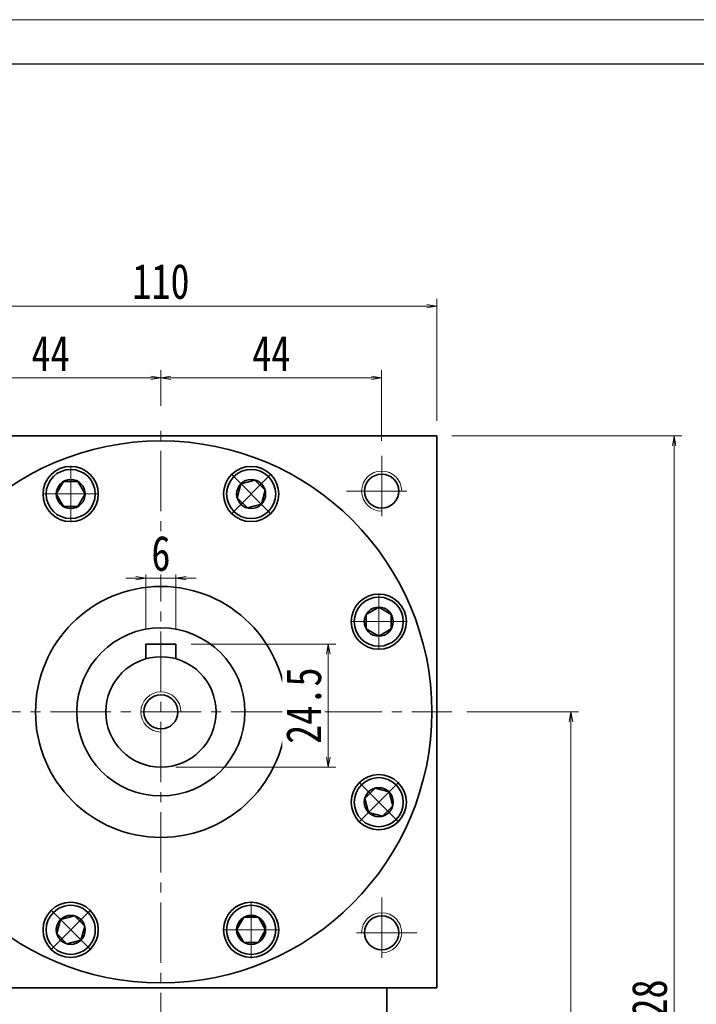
# Model space of a CAD drawing. Header units: millimetres. Extents: x 7 to 755, y 37 to 563.
# Tile 7 of 8: x 474 to 609, y 367 to 563. Entities that reach past the tile are written whole.
import ezdxf

# ---------------------------------------------------------------- set-up
doc = ezdxf.new("R2010")
doc.units = ezdxf.units.MM
doc.set_wipeout_variables(frame=1)
doc.linetypes.add('点画线', pattern=[18, 12, -2, 2, -2])
for name, color, linetype, lineweight in [('中心线层', 1, '点画线', 18), ('图框_外框线', 7, 'Continuous', 18), ('尺寸线层', 3, 'Continuous', 18), ('粗实线层', 7, 'Continuous', 35)]:
    doc.layers.add(name, color=color, linetype=linetype, lineweight=lineweight)
doc.styles.add('宋体', font='SimSun.ttf', dxfattribs={"width": 0.8})
doc.dimstyles.new('A水平标注$0', dxfattribs={"dimtxt": 3.5, "dimasz": 2, "dimexe": 1.5, "dimexo": 3, "dimgap": 1.1, "dimtad": 1, "dimtoh": 1, "dimdec": 4, "dimdsep": 46, "dimtxsty": '宋体', "dimblk": 'OPEN', "dimcen": 3, "dimclrd": 3, "dimclre": 3, "dimclrt": 6, "dimadec": 0, "dimazin": 0, "dimtm": 1e-09, "dimtfac": 1, "dimtdec": 4, "dimtix": 1, "dimtmove": 0, "dimatfit": 3, "dimldrblk": 'OPEN', "dimfxl": 0, "dimlwd": 13, "dimlwe": 13, "dimarcsym": 0})

# ---------------------------------------------------------------- blocks, each defined once
blk = doc.blocks.new('_Open')
at = {"color": 0, "linetype": 'ByBlock', "lineweight": -2}
for p, q in [((-1, 0.167), (0, 0)), ((-1, -0.167), (0, 0)), ((0, 0), (-1, 0))]:
    blk.add_line(p, q, dxfattribs=at)
blk = doc.blocks.new('*D24')
at = {"layer": 'Defpoints', "color": 0, "transparency": 16777216}
for p in [(557.55, 506.19), (447.55, 480.36), (557.55, 480.36)]:
    blk.add_point(p, dxfattribs=at)
at = {"layer": '尺寸线层', "color": 3, "lineweight": 13, "transparency": 16777216}
for p, q in [((447.55, 483.36), (447.55, 507.69)), ((449.55, 506.19), (555.55, 506.19)), ((557.55, 483.36), (557.55, 507.69))]:
    blk.add_line(p, q, dxfattribs=at)
at = {"layer": '尺寸线层', "color": 3, "lineweight": 13, "transparency": 16777216, "xscale": 2, "yscale": 2, "zscale": 2}
for p, rotation in [((447.55, 506.19), 179.999999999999), ((557.55, 506.19), 359.999999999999)]:
    blk.add_blockref('_Open', p, dxfattribs=dict(at, rotation=rotation))
at = {"layer": '尺寸线层', "color": 6, "transparency": 16777216, "insert": (502.55, 511.11), "char_height": 7, "attachment_point": 5, "style": '宋体', "bg_fill": 3, "box_fill_scale": 1.1, "bg_fill_color": 257, "bg_fill_transparency": 0}
blk.add_mtext('110', dxfattribs=at)
blk = doc.blocks.new('*D28')
at = {"layer": 'Defpoints', "color": 0, "transparency": 16777216}
for p in [(502.55, 491.94), (502.55, 483.36), (458.55, 476.36)]:
    blk.add_point(p, dxfattribs=at)
at = {"layer": '尺寸线层', "color": 3, "lineweight": 13, "transparency": 16777216}
for p, q in [((458.55, 479.36), (458.55, 493.44)), ((502.55, 486.36), (502.55, 493.44)), ((460.55, 491.94), (500.55, 491.94))]:
    blk.add_line(p, q, dxfattribs=at)
at = {"layer": '尺寸线层', "color": 3, "lineweight": 13, "transparency": 16777216, "xscale": 2, "yscale": 2, "zscale": 2}
for p, rotation in [((458.55, 491.94), 179.9999999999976), ((502.55, 491.94), 359.9999999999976)]:
    blk.add_blockref('_Open', p, dxfattribs=dict(at, rotation=rotation))
at = {"layer": '尺寸线层', "color": 6, "transparency": 16777216, "insert": (480.55, 496.82), "char_height": 7, "attachment_point": 5, "style": '宋体', "bg_fill": 3, "box_fill_scale": 1.1, "bg_fill_color": 257, "bg_fill_transparency": 0}
blk.add_mtext('44', dxfattribs=at)
blk = doc.blocks.new('*D29')
at = {"layer": 'Defpoints', "color": 0, "transparency": 16777216}
for p in [(546.55, 491.94), (502.55, 483.36), (546.55, 476.36)]:
    blk.add_point(p, dxfattribs=at)
at = {"layer": '尺寸线层', "color": 3, "lineweight": 13, "transparency": 16777216}
for p, q in [((502.55, 486.36), (502.55, 493.44)), ((546.55, 479.36), (546.55, 493.44)), ((504.55, 491.94), (544.55, 491.94))]:
    blk.add_line(p, q, dxfattribs=at)
at = {"layer": '尺寸线层', "color": 3, "lineweight": 13, "transparency": 16777216, "xscale": 2, "yscale": 2, "zscale": 2, "rotation": 180}
blk.add_blockref('_Open', (502.55, 491.94), dxfattribs=at)
at = {"layer": '尺寸线层', "color": 3, "lineweight": 13, "transparency": 16777216, "xscale": 2, "yscale": 2, "zscale": 2}
blk.add_blockref('_Open', (546.55, 491.94), dxfattribs=at)
at = {"layer": '尺寸线层', "color": 6, "transparency": 16777216, "insert": (524.55, 496.82), "char_height": 7, "attachment_point": 5, "style": '宋体', "bg_fill": 3, "box_fill_scale": 1.1, "bg_fill_color": 257, "bg_fill_transparency": 0}
blk.add_mtext('44', dxfattribs=at)
blk = doc.blocks.new('*D30')
at = {"layer": 'Defpoints', "color": 0, "transparency": 16777216}
for p in [(560.55, 425.36), (547.15, 252.36), (584.29, 252.36)]:
    blk.add_point(p, dxfattribs=at)
at = {"layer": '尺寸线层', "color": 3, "lineweight": 13, "transparency": 16777216}
for p, q in [((563.55, 425.36), (585.79, 425.36)), ((584.29, 423.36), (584.29, 254.36)), ((550.15, 252.36), (585.79, 252.36))]:
    blk.add_line(p, q, dxfattribs=at)
at = {"layer": '尺寸线层', "color": 3, "lineweight": 13, "transparency": 16777216, "xscale": 2, "yscale": 2, "zscale": 2}
for p, rotation in [((584.29, 425.36), 90), ((584.29, 252.36), 270)]:
    blk.add_blockref('_Open', p, dxfattribs=dict(at, rotation=rotation))
at = {"layer": '尺寸线层', "color": 6, "transparency": 16777216, "insert": (579.36, 338.86), "char_height": 7, "attachment_point": 5, "rotation": 90, "style": '宋体', "bg_fill": 3, "box_fill_scale": 1.1, "bg_fill_color": 257, "bg_fill_transparency": 0}
blk.add_mtext('173', dxfattribs=at)
blk = doc.blocks.new('*D31')
at = {"layer": 'Defpoints', "color": 0, "transparency": 16777216}
for p in [(557.55, 480.36), (547.15, 252.36), (604.88, 252.36)]:
    blk.add_point(p, dxfattribs=at)
at = {"layer": '尺寸线层', "color": 3, "lineweight": 13, "transparency": 16777216}
for p, q in [((560.55, 480.36), (606.38, 480.36)), ((604.88, 478.36), (604.88, 254.36)), ((550.15, 252.36), (606.38, 252.36))]:
    blk.add_line(p, q, dxfattribs=at)
at = {"layer": '尺寸线层', "color": 3, "lineweight": 13, "transparency": 16777216, "xscale": 2, "yscale": 2, "zscale": 2}
for p, rotation in [((604.88, 480.36), 90), ((604.88, 252.36), 270)]:
    blk.add_blockref('_Open', p, dxfattribs=dict(at, rotation=rotation))
at = {"layer": '尺寸线层', "color": 6, "transparency": 16777216, "insert": (599.96, 366.36), "char_height": 7, "attachment_point": 5, "rotation": 90, "style": '宋体', "bg_fill": 3, "box_fill_scale": 1.1, "bg_fill_color": 257, "bg_fill_transparency": 0}
blk.add_mtext('228', dxfattribs=at)
blk = doc.blocks.new('*X6')
at = {"layer": '中心线层', "linetype": '点画线', "lineweight": 18}
for p, q in [((0, -5.64), (0, 5.64)), ((-5.64, 0), (5.64, 0))]:
    blk.add_line(p, q, dxfattribs=at)
at = {"layer": '粗实线层'}
for p, q in [((-2.89, 0), (-1.44, 2.5)), ((-1.44, 2.5), (1.44, 2.5)), ((2.89, 0), (1.44, 2.5)), ((2.89, 0), (1.44, 2.5)), ((-2.89, 0), (-1.44, -2.5)), ((2.89, 0), (1.44, -2.5)), ((-1.44, -2.5), (1.44, -2.5))]:
    blk.add_line(p, q, dxfattribs=at)
blk.add_circle((0, 0), 2.89, dxfattribs=at)
for start, end in [(0, 180), (180, 360)]:
    blk.add_arc((0, 0), 4.89, start, end, dxfattribs=at)
blk = doc.blocks.new('*D32')
at = {"layer": 'Defpoints', "color": 0, "transparency": 16777216}
for p in [(505.55, 438.86), (502.55, 414.36), (535.92, 414.36)]:
    blk.add_point(p, dxfattribs=at)
at = {"layer": '尺寸线层', "color": 3, "lineweight": 13, "transparency": 16777216}
for p, q in [((508.55, 438.86), (537.42, 438.86)), ((535.92, 436.86), (535.92, 416.36)), ((505.55, 414.36), (537.42, 414.36))]:
    blk.add_line(p, q, dxfattribs=at)
at = {"layer": '尺寸线层', "color": 3, "lineweight": 13, "transparency": 16777216, "xscale": 2, "yscale": 2, "zscale": 2}
for p, rotation in [((535.92, 438.86), 90), ((535.92, 414.36), 270)]:
    blk.add_blockref('_Open', p, dxfattribs=dict(at, rotation=rotation))
at = {"layer": '尺寸线层', "color": 6, "transparency": 16777216, "insert": (531.04, 426.61), "char_height": 7, "attachment_point": 5, "rotation": 90, "style": '宋体', "bg_fill": 3, "box_fill_scale": 1.1, "bg_fill_color": 257, "bg_fill_transparency": 0}
blk.add_mtext('24.5', dxfattribs=at)
blk = doc.blocks.new('*D33')
at = {"layer": 'Defpoints', "color": 0, "transparency": 16777216}
for p in [(499.55, 451.99), (499.55, 438.86), (505.55, 438.86)]:
    blk.add_point(p, dxfattribs=at)
at = {"layer": '尺寸线层', "color": 3, "lineweight": 13, "transparency": 16777216}
for p, q in [((499.55, 441.86), (499.55, 453.49)), ((505.55, 441.86), (505.55, 453.49)), ((497.55, 451.99), (495.55, 451.99)), ((505.55, 451.99), (499.55, 451.99)), ((507.55, 451.99), (509.55, 451.99))]:
    blk.add_line(p, q, dxfattribs=at)
at = {"layer": '尺寸线层', "color": 3, "lineweight": 13, "transparency": 16777216, "xscale": 2, "yscale": 2, "zscale": 2}
blk.add_blockref('_Open', (499.55, 451.99), dxfattribs=at)
at = {"layer": '尺寸线层', "color": 3, "lineweight": 13, "transparency": 16777216, "xscale": 2, "yscale": 2, "zscale": 2, "rotation": 180}
blk.add_blockref('_Open', (505.55, 451.99), dxfattribs=at)
at = {"layer": '尺寸线层', "color": 6, "transparency": 16777216, "insert": (502.55, 456.92), "char_height": 7, "attachment_point": 5, "style": '宋体', "bg_fill": 3, "box_fill_scale": 1.1, "bg_fill_color": 257, "bg_fill_transparency": 0}
blk.add_mtext('6', dxfattribs=at)

msp = doc.modelspace()

# ---------------------------------------------------------------- linework, layer by layer
at = {"layer": '中心线层'}
for p, q in [((502.5523, 357.3614), (502.5523, 483.3566)), ((546.5523, 476.3614), (546.5523, 462.3614)), ((539.5523, 469.3614), (553.5523, 469.3614)), ((444.5523, 425.3614), (560.5523, 425.3614)), ((546.5523, 388.3614), (546.5523, 374.3614)), ((553.5523, 381.3614), (539.5523, 381.3614))]:
    msp.add_line(p, q, dxfattribs=at)
at = {"layer": '图框_外框线', "color": 3}
msp.add_lwpolyline([(10.6417, 37.1882), (754.6232, 37.1882), (754.6232, 563.2895), (10.6417, 563.2895)], close=True, dxfattribs=at)
at = {"layer": '图框_外框线', "color": 3, "lineweight": 25}
msp.add_lwpolyline([(54.9263, 46.0452), (745.7663, 46.0452), (745.7663, 554.4326), (54.9263, 554.4326)], close=True, dxfattribs=at)
at = {"layer": '粗实线层'}
for p, q in [((505.5523, 438.8614), (499.5523, 438.8614)), ((499.5523, 438.8614), (499.5523, 435.9444)), ((505.5523, 438.8614), (505.5523, 435.9444))]:
    msp.add_line(p, q, dxfattribs=at)
for points in [[(447.5523, 479.7614), (447.5523, 480.3614), (557.5523, 480.3614), (557.5523, 479.7614)], [(557.5523, 370.3614), (557.5523, 480.3614)], [(557.5523, 370.3614), (447.5523, 370.3614)]]:
    msp.add_lwpolyline(points, dxfattribs=at)
for centre, radius in [((484.5662, 468.7838), 5.5), ((520.5384, 468.7838), 5.5), ((546.5523, 469.3614), 3.4), ((502.5523, 425.3614), 25), ((502.5523, 425.3614), 16.75), ((502.5523, 425.3614), 11), ((502.5523, 425.3614), 3.4), ((484.5662, 381.9391), 5.5), ((520.5384, 381.9391), 5.5), ((546.5523, 381.3614), 3.4)]:
    msp.add_circle(centre, radius, dxfattribs=at)
at = {"layer": '粗实线层', "lineweight": 18}
for centre, start, end in [((546.5523, 469.3614), 360, 270), ((502.5523, 425.3614), 0, 270), ((546.5523, 381.3614), 270, 180)]:
    msp.add_arc(centre, 4, start, end, dxfattribs=at)

# ---------------------------------------------------------------- next in the draw order: dimensions: what is measured, and where the dimension line sits
at = {"layer": '尺寸线层'}
dim = msp.add_linear_dim(base=(557.5523, 506.1915), p1=(447.5523, 480.3614), p2=(557.5523, 480.3614), dimstyle='A水平标注$0', override={"dimtxt": 7, "dimgap": 1.5, "dimdec": 1, "dimpost": '<>', "dimblk": 'Open', "dimtvp": 0.1, "dimtfill": 1, "dimtfillclr": 256}, dxfattribs=at)
dim.commit()
dim.dimension.update_dxf_attribs({"geometry": '*D24', "text_midpoint": (502.5523, 511.1132)})
dim = msp.add_linear_dim(base=(584.2861, 252.3614), p1=(560.5523, 425.3614), p2=(547.1508, 252.3614), angle=270, dimstyle='A水平标注$0', override={"dimtxt": 7, "dimgap": 1.5, "dimtad": 1, "dimjust": 0, "dimdec": 1, "dimlfac": 1, "dimpost": '<>', "dimse1": 0, "dimse2": 0, "dimsd1": 0, "dimsd2": 0, "dimtofl": 1, "dimtvp": 0.1}, dxfattribs=at)
dim.commit()
dim.dimension.update_dxf_attribs({"geometry": '*D30', "text_midpoint": (579.3643, 338.8614)})

# ---------------------------------------------------------------- next in the draw order: dimensions: what is measured, and where the dimension line sits
dim = msp.add_linear_dim(base=(502.5523, 491.9355), p1=(458.5523, 476.3614), p2=(502.5523, 483.3566), dimstyle='A水平标注$0', override={"dimtxt": 7, "dimgap": 1.5, "dimdec": 1, "dimpost": '<>', "dimblk": 'Open', "dimtvp": 0.1, "dimtfill": 1, "dimtfillclr": 256}, dxfattribs=at)
dim.commit()
dim.dimension.update_dxf_attribs({"geometry": '*D28', "text_midpoint": (480.5523, 496.8181)})

# ---------------------------------------------------------------- next in the draw order: dimensions: what is measured, and where the dimension line sits
dim = msp.add_linear_dim(base=(546.5523, 491.9355), p1=(502.5523, 483.3566), p2=(546.5523, 476.3614), angle=0, dimstyle='A水平标注$0', override={"dimtxt": 7, "dimgap": 1.5, "dimdec": 1, "dimpost": '<>', "dimblk": 'Open', "dimtvp": 0.1, "dimtfill": 1, "dimtfillclr": 256}, dxfattribs=at)
dim.commit()
dim.dimension.update_dxf_attribs({"geometry": '*D29', "text_midpoint": (524.5523, 496.8181)})

# ---------------------------------------------------------------- next in the draw order: dimensions: what is measured, and where the dimension line sits
dim = msp.add_linear_dim(base=(604.8769, 252.3614), p1=(557.5523, 480.3614), p2=(547.1508, 252.3614), angle=270, dimstyle='A水平标注$0', override={"dimtxt": 7, "dimgap": 1.5, "dimdec": 1, "dimpost": '<>', "dimblk": 'Open', "dimtvp": 0.1, "dimtfill": 1, "dimtfillclr": 256}, dxfattribs=at)
dim.commit()
dim.dimension.update_dxf_attribs({"geometry": '*D31', "text_midpoint": (599.9551, 366.3614)})

# ---------------------------------------------------------------- next in the draw order: linework, layer by layer
at = {"layer": '粗实线层'}
msp.add_line((547.5523, 357.3614), (547.5523, 370.3614), dxfattribs=at)
for centre, radius in [((502.5523, 425.3614), 54), ((545.9746, 443.3475), 5.5), ((545.9746, 407.3753), 5.5)]:
    msp.add_circle(centre, radius, dxfattribs=at)

# ---------------------------------------------------------------- next in the draw order: wipeouts: each hides what was drawn before it
for points in [[(489.4562, 468.7838), (489.4561, 468.8112), (489.4559, 468.8387), (489.4555, 468.8662), (489.4549, 468.8936), (489.4542, 468.9211), (489.4534, 468.9486), (489.4524, 468.976), (489.4512, 469.0035), (489.4499, 469.0309), (489.4485, 469.0584), (489.4468, 469.0858), (489.4451, 469.1132), (489.4431, 469.1406), (489.441, 469.168), (489.4388, 469.1954), (489.4364, 469.2228), (489.4339, 469.2501), (489.4312, 469.2775), (489.4283, 469.3048), (489.4253, 469.3321), (489.4222, 469.3594), (489.4189, 469.3867), (489.4154, 469.414), (489.4118, 469.4412), (489.408, 469.4684), (489.4041, 469.4956), (489.4, 469.5228), (489.3958, 469.5499), (489.3914, 469.5771), (489.3869, 469.6042), (489.3869, 469.6042), (489.3433, 469.8285), (489.2892, 470.0506), (489.2249, 470.2699), (489.1504, 470.4859), (489.0658, 470.6982), (488.9715, 470.9064), (488.8675, 471.1099), (488.7541, 471.3083), (488.6315, 471.5013), (488.5001, 471.6882), (488.3601, 471.8689), (488.2118, 472.0428), (488.0556, 472.2096), (487.8917, 472.3689), (487.7206, 472.5203), (487.5425, 472.6636), (487.358, 472.7985), (487.1674, 472.9245), (486.971, 473.0415), (486.7695, 473.1492), (486.5631, 473.2474), (486.3524, 473.3359), (486.1377, 473.4143), (485.9196, 473.4827), (485.6986, 473.5408), (485.4751, 473.5885), (485.2496, 473.6258), (485.0226, 473.6524), (484.7947, 473.6684), (484.5662, 473.6738), (484.5662, 473.6738), (484.3377, 473.6684), (484.1097, 473.6524), (483.8827, 473.6258), (483.6572, 473.5885), (483.4337, 473.5408), (483.2127, 473.4827), (482.9946, 473.4143), (482.78, 473.3359), (482.5692, 473.2474), (482.3629, 473.1492), (482.1613, 473.0415), (481.965, 472.9245), (481.7743, 472.7985), (481.5898, 472.6636), (481.4118, 472.5203), (481.2406, 472.3689), (481.0768, 472.2096), (480.9205, 472.0428), (480.7722, 471.8689), (480.6322, 471.6882), (480.5008, 471.5013), (480.3783, 471.3083), (480.2649, 471.1099), (480.1609, 470.9064), (480.0665, 470.6982), (479.982, 470.4859), (479.9075, 470.2699), (479.8431, 470.0506), (479.7891, 469.8285), (479.7455, 469.6042), (479.7455, 469.6042), (479.7409, 469.5771), (479.7366, 469.5499), (479.7323, 469.5228), (479.7283, 469.4956), (479.7243, 469.4684), (479.7206, 469.4412), (479.717, 469.414), (479.7135, 469.3867), (479.7102, 469.3594), (479.707, 469.3321), (479.704, 469.3048), (479.7012, 469.2775), (479.6985, 469.2501), (479.6959, 469.2228), (479.6935, 469.1954), (479.6913, 469.168), (479.6892, 469.1406), (479.6873, 469.1132), (479.6855, 469.0858), (479.6839, 469.0584), (479.6824, 469.0309), (479.6811, 469.0035), (479.68, 468.976), (479.6789, 468.9486), (479.6781, 468.9211), (479.6774, 468.8936), (479.6769, 468.8662), (479.6765, 468.8387), (479.6762, 468.8112), (479.6762, 468.7838), (479.6762, 468.7838), (479.6829, 468.5278), (479.703, 468.2726), (479.7364, 468.0188), (479.783, 467.7671), (479.8428, 467.5181), (479.9155, 467.2727), (480.001, 467.0313), (480.0989, 466.7948), (480.2091, 466.5637), (480.3313, 466.3388), (480.4651, 466.1205), (480.6101, 465.9095), (480.7659, 465.7064), (480.9322, 465.5117), (481.1084, 465.326), (481.2941, 465.1498), (481.4888, 464.9835), (481.6919, 464.8277), (481.9029, 464.6827), (482.1212, 464.5489), (482.3462, 464.4267), (482.5772, 464.3165), (482.8138, 464.2185), (483.0551, 464.1331), (483.3005, 464.0604), (483.5495, 464.0006), (483.8012, 463.954), (484.055, 463.9205), (484.3102, 463.9005), (484.5662, 463.8938), (484.5662, 463.8938), (484.8221, 463.9005), (485.0773, 463.9205), (485.3311, 463.954), (485.5829, 464.0006), (485.8318, 464.0604), (486.0773, 464.1331), (486.3186, 464.2185), (486.5551, 464.3165), (486.7862, 464.4267), (487.0112, 464.5489), (487.2295, 464.6827), (487.4404, 464.8277), (487.6435, 464.9835), (487.8382, 465.1498), (488.0239, 465.326), (488.2001, 465.5117), (488.3664, 465.7064), (488.5223, 465.9095), (488.6673, 466.1205), (488.801, 466.3388), (488.9232, 466.5637), (489.0334, 466.7948), (489.1314, 467.0313), (489.2168, 467.2727), (489.2895, 467.5181), (489.3493, 467.7671), (489.396, 468.0188), (489.4294, 468.2726), (489.4495, 468.5278)], [(523.9962, 465.326), (524.0155, 465.3455), (524.0348, 465.3651), (524.054, 465.3848), (524.073, 465.4046), (524.0919, 465.4245), (524.1108, 465.4445), (524.1295, 465.4646), (524.1481, 465.4849), (524.1665, 465.5052), (524.1849, 465.5256), (524.2031, 465.5462), (524.2213, 465.5668), (524.2393, 465.5876), (524.2572, 465.6084), (524.275, 465.6294), (524.2926, 465.6504), (524.3102, 465.6716), (524.3276, 465.6928), (524.3449, 465.7141), (524.3621, 465.7356), (524.3792, 465.7571), (524.3961, 465.7787), (524.413, 465.8005), (524.4297, 465.8223), (524.4462, 465.8442), (524.4627, 465.8662), (524.479, 465.8883), (524.4952, 465.9105), (524.5113, 465.9328), (524.5273, 465.9551), (524.5273, 465.9551), (524.6551, 466.1446), (524.7739, 466.3398), (524.8835, 466.5404), (524.9835, 466.7458), (525.0739, 466.9558), (525.1543, 467.1697), (525.2247, 467.3871), (525.2849, 467.6076), (525.3346, 467.8307), (525.3739, 468.0558), (525.4027, 468.2825), (525.4208, 468.5104), (525.4282, 468.7388), (525.425, 468.9673), (525.4111, 469.1954), (525.3865, 469.4226), (525.3514, 469.6485), (525.3057, 469.8724), (525.2496, 470.0939), (525.1833, 470.3126), (525.1068, 470.528), (525.0203, 470.7395), (524.924, 470.9468), (524.8181, 471.1494), (524.7029, 471.3467), (524.5786, 471.5385), (524.4455, 471.7243), (524.3038, 471.9036), (524.1539, 472.0762), (523.9962, 472.2415), (523.9962, 472.2415), (523.8308, 472.3993), (523.6583, 472.5492), (523.479, 472.6908), (523.2932, 472.824), (523.1014, 472.9483), (522.904, 473.0635), (522.7015, 473.1693), (522.4942, 473.2656), (522.2827, 473.3521), (522.0673, 473.4286), (521.8486, 473.495), (521.6271, 473.551), (521.4031, 473.5967), (521.1773, 473.6318), (520.9501, 473.6564), (520.722, 473.6703), (520.4934, 473.6735), (520.265, 473.6661), (520.0372, 473.648), (519.8105, 473.6193), (519.5853, 473.58), (519.3623, 473.5302), (519.1418, 473.4701), (518.9243, 473.3997), (518.7104, 473.3192), (518.5005, 473.2289), (518.295, 473.1288), (518.0945, 473.0192), (517.8992, 472.9004), (517.7098, 472.7726), (517.7098, 472.7726), (517.6874, 472.7566), (517.6651, 472.7406), (517.6429, 472.7244), (517.6209, 472.708), (517.5988, 472.6916), (517.5769, 472.675), (517.5551, 472.6583), (517.5334, 472.6415), (517.5118, 472.6245), (517.4902, 472.6075), (517.4688, 472.5903), (517.4475, 472.573), (517.4262, 472.5555), (517.4051, 472.538), (517.384, 472.5203), (517.3631, 472.5025), (517.3422, 472.4846), (517.3215, 472.4666), (517.3008, 472.4485), (517.2803, 472.4302), (517.2599, 472.4119), (517.2395, 472.3934), (517.2193, 472.3748), (517.1992, 472.3561), (517.1792, 472.3373), (517.1592, 472.3183), (517.1394, 472.2993), (517.1197, 472.2801), (517.1001, 472.2609), (517.0807, 472.2415), (517.0807, 472.2415), (516.9044, 472.0558), (516.7382, 471.8611), (516.5823, 471.658), (516.4373, 471.447), (516.3035, 471.2288), (516.1814, 471.0038), (516.0712, 470.7727), (515.9732, 470.5362), (515.8877, 470.2948), (515.815, 470.0494), (515.7553, 469.8004), (515.7086, 469.5487), (515.6752, 469.2949), (515.6551, 469.0397), (515.6484, 468.7838), (515.6551, 468.5278), (515.6752, 468.2726), (515.7086, 468.0188), (515.7553, 467.7671), (515.815, 467.5181), (515.8877, 467.2727), (515.9732, 467.0313), (516.0712, 466.7948), (516.1814, 466.5637), (516.3035, 466.3388), (516.4373, 466.1205), (516.5823, 465.9095), (516.7382, 465.7064), (516.9044, 465.5117), (517.0807, 465.326), (517.0807, 465.326), (517.2664, 465.1498), (517.461, 464.9835), (517.6641, 464.8277), (517.8751, 464.6827), (518.0934, 464.5489), (518.3184, 464.4267), (518.5495, 464.3165), (518.786, 464.2185), (519.0273, 464.1331), (519.2728, 464.0604), (519.5217, 464.0006), (519.7734, 463.954), (520.0273, 463.9205), (520.2825, 463.9005), (520.5384, 463.8938), (520.7943, 463.9005), (521.0496, 463.9205), (521.3034, 463.954), (521.5551, 464.0006), (521.804, 464.0604), (522.0495, 464.1331), (522.2908, 464.2185), (522.5274, 464.3165), (522.7584, 464.4267), (522.9834, 464.5489), (523.2017, 464.6827), (523.4127, 464.8277), (523.6158, 464.9835), (523.8105, 465.1498)], [(545.9746, 438.4575), (546.0021, 438.4576), (546.0296, 438.4578), (546.0571, 438.4582), (546.0845, 438.4588), (546.112, 438.4595), (546.1395, 438.4603), (546.1669, 438.4613), (546.1944, 438.4625), (546.2218, 438.4638), (546.2493, 438.4653), (546.2767, 438.4669), (546.3041, 438.4686), (546.3315, 438.4706), (546.3589, 438.4727), (546.3863, 438.4749), (546.4137, 438.4773), (546.441, 438.4798), (546.4684, 438.4825), (546.4957, 438.4854), (546.523, 438.4884), (546.5503, 438.4915), (546.5776, 438.4948), (546.6048, 438.4983), (546.6321, 438.5019), (546.6593, 438.5057), (546.6865, 438.5096), (546.7137, 438.5137), (546.7408, 438.5179), (546.7679, 438.5223), (546.795, 438.5268), (546.795, 438.5268), (547.0194, 438.5704), (547.2414, 438.6245), (547.4607, 438.6888), (547.6768, 438.7633), (547.8891, 438.8479), (548.0973, 438.9423), (548.3008, 439.0462), (548.4992, 439.1596), (548.6921, 439.2822), (548.8791, 439.4136), (549.0598, 439.5536), (549.2337, 439.7019), (549.4004, 439.8581), (549.5597, 440.022), (549.7112, 440.1931), (549.8545, 440.3712), (549.9893, 440.5557), (550.1154, 440.7463), (550.2324, 440.9427), (550.3401, 441.1442), (550.4383, 441.3506), (550.5267, 441.5613), (550.6052, 441.776), (550.6736, 441.9941), (550.7317, 442.2151), (550.7794, 442.4386), (550.8166, 442.6641), (550.8433, 442.8911), (550.8593, 443.1191), (550.8646, 443.3475), (550.8646, 443.3475), (550.8593, 443.576), (550.8433, 443.804), (550.8166, 444.031), (550.7794, 444.2565), (550.7317, 444.48), (550.6736, 444.701), (550.6052, 444.9191), (550.5267, 445.1337), (550.4383, 445.3445), (550.3401, 445.5508), (550.2324, 445.7524), (550.1154, 445.9487), (549.9893, 446.1394), (549.8545, 446.3239), (549.7112, 446.5019), (549.5597, 446.6731), (549.4004, 446.8369), (549.2337, 446.9932), (549.0598, 447.1415), (548.8791, 447.2815), (548.6921, 447.4129), (548.4992, 447.5354), (548.3008, 447.6488), (548.0973, 447.7528), (547.8891, 447.8472), (547.6768, 447.9317), (547.4607, 448.0062), (547.2414, 448.0706), (547.0194, 448.1246), (546.795, 448.1682), (546.795, 448.1682), (546.7679, 448.1728), (546.7408, 448.1771), (546.7137, 448.1814), (546.6865, 448.1854), (546.6593, 448.1894), (546.6321, 448.1931), (546.6048, 448.1968), (546.5776, 448.2002), (546.5503, 448.2035), (546.523, 448.2067), (546.4957, 448.2097), (546.4684, 448.2125), (546.441, 448.2152), (546.4137, 448.2178), (546.3863, 448.2202), (546.3589, 448.2224), (546.3315, 448.2245), (546.3041, 448.2264), (546.2767, 448.2282), (546.2493, 448.2298), (546.2218, 448.2313), (546.1944, 448.2326), (546.1669, 448.2338), (546.1395, 448.2348), (546.112, 448.2356), (546.0845, 448.2363), (546.0571, 448.2368), (546.0296, 448.2372), (546.0021, 448.2375), (545.9746, 448.2375), (545.9746, 448.2375), (545.7187, 448.2308), (545.4635, 448.2107), (545.2097, 448.1773), (544.9579, 448.1307), (544.709, 448.0709), (544.4635, 447.9982), (544.2222, 447.9127), (543.9857, 447.8148), (543.7546, 447.7046), (543.5296, 447.5824), (543.3113, 447.4486), (543.1004, 447.3036), (542.8973, 447.1478), (542.7026, 446.9815), (542.5169, 446.8053), (542.3407, 446.6196), (542.1744, 446.4249), (542.0185, 446.2218), (541.8735, 446.0108), (541.7398, 445.7925), (541.6176, 445.5675), (541.5074, 445.3365), (541.4094, 445.1), (541.324, 444.8586), (541.2513, 444.6132), (541.1915, 444.3642), (541.1448, 444.1125), (541.1114, 443.8587), (541.0913, 443.6035), (541.0846, 443.3475), (541.0846, 443.3475), (541.0913, 443.0916), (541.1114, 442.8364), (541.1448, 442.5826), (541.1915, 442.3308), (541.2513, 442.0819), (541.324, 441.8364), (541.4094, 441.5951), (541.5074, 441.3586), (541.6176, 441.1275), (541.7398, 440.9025), (541.8735, 440.6842), (542.0185, 440.4733), (542.1744, 440.2702), (542.3407, 440.0755), (542.5169, 439.8898), (542.7026, 439.7136), (542.8973, 439.5473), (543.1004, 439.3914), (543.3113, 439.2464), (543.5296, 439.1127), (543.7546, 438.9905), (543.9857, 438.8803), (544.2222, 438.7823), (544.4635, 438.6969), (544.709, 438.6242), (544.9579, 438.5644), (545.2097, 438.5177), (545.4635, 438.4843), (545.7187, 438.4642)], [(542.5169, 403.9175), (542.5364, 403.8982), (542.556, 403.8789), (542.5757, 403.8597), (542.5955, 403.8407), (542.6154, 403.8218), (542.6354, 403.803), (542.6555, 403.7842), (542.6757, 403.7657), (542.6961, 403.7472), (542.7165, 403.7288), (542.7371, 403.7106), (542.7577, 403.6924), (542.7784, 403.6744), (542.7993, 403.6565), (542.8202, 403.6387), (542.8413, 403.6211), (542.8624, 403.6035), (542.8837, 403.5861), (542.905, 403.5688), (542.9264, 403.5516), (542.948, 403.5345), (542.9696, 403.5176), (542.9913, 403.5008), (543.0132, 403.4841), (543.0351, 403.4675), (543.0571, 403.451), (543.0792, 403.4347), (543.1014, 403.4185), (543.1236, 403.4024), (543.146, 403.3864), (543.146, 403.3864), (543.3355, 403.2586), (543.5307, 403.1398), (543.7313, 403.0303), (543.9367, 402.9302), (544.1466, 402.8398), (544.3606, 402.7594), (544.578, 402.689), (544.7985, 402.6288), (545.0215, 402.5791), (545.2467, 402.5398), (545.4734, 402.511), (545.7012, 402.4929), (545.9297, 402.4855), (546.1582, 402.4887), (546.3863, 402.5027), (546.6135, 402.5272), (546.8393, 402.5624), (547.0633, 402.608), (547.2848, 402.6641), (547.5035, 402.7304), (547.7189, 402.807), (547.9304, 402.8934), (548.1377, 402.9897), (548.3402, 403.0956), (548.5376, 403.2108), (548.7294, 403.3351), (548.9152, 403.4682), (549.0945, 403.6099), (549.267, 403.7598), (549.4324, 403.9175), (549.4324, 403.9175), (549.5902, 404.0829), (549.7401, 404.2554), (549.8817, 404.4347), (550.0148, 404.6205), (550.1391, 404.8123), (550.2543, 405.0097), (550.3602, 405.2122), (550.4565, 405.4195), (550.543, 405.631), (550.6195, 405.8464), (550.6858, 406.0651), (550.7419, 406.2867), (550.7876, 406.5106), (550.8227, 406.7364), (550.8473, 406.9636), (550.8612, 407.1917), (550.8644, 407.4203), (550.857, 407.6487), (550.8389, 407.8765), (550.8101, 408.1032), (550.7708, 408.3284), (550.7211, 408.5514), (550.6609, 408.7719), (550.5906, 408.9894), (550.5101, 409.2033), (550.4197, 409.4132), (550.3197, 409.6187), (550.2101, 409.8192), (550.0913, 410.0145), (549.9635, 410.2039), (549.9635, 410.2039), (549.9475, 410.2263), (549.9314, 410.2486), (549.9152, 410.2708), (549.8989, 410.2929), (549.8824, 410.3149), (549.8659, 410.3368), (549.8492, 410.3586), (549.8323, 410.3803), (549.8154, 410.4019), (549.7983, 410.4235), (549.7811, 410.4449), (549.7638, 410.4662), (549.7464, 410.4875), (549.7289, 410.5086), (549.7112, 410.5297), (549.6934, 410.5506), (549.6755, 410.5715), (549.6575, 410.5922), (549.6394, 410.6129), (549.6211, 410.6334), (549.6027, 410.6538), (549.5843, 410.6742), (549.5657, 410.6944), (549.547, 410.7145), (549.5281, 410.7345), (549.5092, 410.7545), (549.4902, 410.7743), (549.471, 410.794), (549.4518, 410.8136), (549.4324, 410.833), (549.4324, 410.833), (549.2467, 411.0093), (549.052, 411.1755), (548.8489, 411.3314), (548.6379, 411.4764), (548.4196, 411.6102), (548.1946, 411.7323), (547.9636, 411.8425), (547.727, 411.9405), (547.4857, 412.026), (547.2403, 412.0987), (546.9913, 412.1584), (546.7396, 412.2051), (546.4858, 412.2385), (546.2306, 412.2586), (545.9746, 412.2653), (545.7187, 412.2586), (545.4635, 412.2385), (545.2097, 412.2051), (544.9579, 412.1584), (544.709, 412.0987), (544.4635, 412.026), (544.2222, 411.9405), (543.9857, 411.8425), (543.7546, 411.7323), (543.5296, 411.6102), (543.3113, 411.4764), (543.1004, 411.3314), (542.8973, 411.1755), (542.7026, 411.0093), (542.5169, 410.833), (542.5169, 410.833), (542.3407, 410.6473), (542.1744, 410.4527), (542.0185, 410.2496), (541.8735, 410.0386), (541.7398, 409.8203), (541.6176, 409.5953), (541.5074, 409.3642), (541.4094, 409.1277), (541.324, 408.8864), (541.2513, 408.6409), (541.1915, 408.392), (541.1448, 408.1403), (541.1114, 407.8864), (541.0913, 407.6312), (541.0846, 407.3753), (541.0913, 407.1194), (541.1114, 406.8641), (541.1448, 406.6103), (541.1915, 406.3586), (541.2513, 406.1097), (541.324, 405.8642), (541.4094, 405.6229), (541.5074, 405.3864), (541.6176, 405.1553), (541.7398, 404.9303), (541.8735, 404.712), (542.0185, 404.501), (542.1744, 404.2979), (542.3407, 404.1032)], [(481.1084, 385.3968), (481.089, 385.3773), (481.0698, 385.3578), (481.0506, 385.3381), (481.0316, 385.3182), (481.0127, 385.2983), (480.9938, 385.2783), (480.9751, 385.2582), (480.9565, 385.238), (480.9381, 385.2176), (480.9197, 385.1972), (480.9014, 385.1766), (480.8833, 385.156), (480.8653, 385.1353), (480.8474, 385.1144), (480.8296, 385.0935), (480.8119, 385.0724), (480.7944, 385.0513), (480.777, 385.03), (480.7597, 385.0087), (480.7425, 384.9873), (480.7254, 384.9657), (480.7085, 384.9441), (480.6916, 384.9224), (480.6749, 384.9006), (480.6584, 384.8786), (480.6419, 384.8566), (480.6256, 384.8345), (480.6094, 384.8124), (480.5933, 384.7901), (480.5773, 384.7677), (480.5773, 384.7677), (480.4495, 384.5782), (480.3307, 384.383), (480.2211, 384.1824), (480.1211, 383.977), (480.0307, 383.7671), (479.9502, 383.5531), (479.8799, 383.3357), (479.8197, 383.1152), (479.77, 382.8922), (479.7307, 382.667), (479.7019, 382.4403), (479.6838, 382.2125), (479.6764, 381.9841), (479.6796, 381.7555), (479.6935, 381.5274), (479.7181, 381.3002), (479.7532, 381.0744), (479.7989, 380.8504), (479.855, 380.6289), (479.9213, 380.4102), (479.9978, 380.1948), (480.0843, 379.9833), (480.1806, 379.776), (480.2865, 379.5735), (480.4017, 379.3761), (480.526, 379.1843), (480.6591, 378.9985), (480.8007, 378.8192), (480.9506, 378.6467), (481.1084, 378.4813), (481.1084, 378.4813), (481.2738, 378.3235), (481.4463, 378.1737), (481.6256, 378.032), (481.8114, 377.8989), (482.0032, 377.7746), (482.2006, 377.6594), (482.4031, 377.5535), (482.6104, 377.4572), (482.8219, 377.3707), (483.0373, 377.2942), (483.256, 377.2279), (483.4775, 377.1718), (483.7015, 377.1261), (483.9273, 377.091), (484.1545, 377.0664), (484.3826, 377.0525), (484.6111, 377.0493), (484.8396, 377.0567), (485.0674, 377.0748), (485.2941, 377.1036), (485.5193, 377.1429), (485.7423, 377.1926), (485.9628, 377.2528), (486.1802, 377.3231), (486.3942, 377.4036), (486.6041, 377.494), (486.8095, 377.594), (487.0101, 377.7036), (487.2053, 377.8224), (487.3948, 377.9502), (487.3948, 377.9502), (487.4172, 377.9662), (487.4394, 377.9823), (487.4616, 377.9985), (487.4837, 378.0148), (487.5057, 378.0313), (487.5276, 378.0478), (487.5495, 378.0645), (487.5712, 378.0814), (487.5928, 378.0983), (487.6144, 378.1154), (487.6358, 378.1326), (487.6571, 378.1499), (487.6784, 378.1673), (487.6995, 378.1848), (487.7206, 378.2025), (487.7415, 378.2203), (487.7624, 378.2382), (487.7831, 378.2562), (487.8037, 378.2743), (487.8243, 378.2926), (487.8447, 378.311), (487.8651, 378.3294), (487.8853, 378.348), (487.9054, 378.3667), (487.9254, 378.3856), (487.9453, 378.4045), (487.9651, 378.4235), (487.9848, 378.4427), (488.0044, 378.4619), (488.0239, 378.4813), (488.0239, 378.4813), (488.2001, 378.667), (488.3664, 378.8617), (488.5223, 379.0648), (488.6673, 379.2758), (488.801, 379.4941), (488.9232, 379.7191), (489.0334, 379.9501), (489.1314, 380.1867), (489.2168, 380.428), (489.2895, 380.6735), (489.3493, 380.9224), (489.396, 381.1741), (489.4294, 381.4279), (489.4495, 381.6832), (489.4562, 381.9391), (489.4495, 382.195), (489.4294, 382.4502), (489.396, 382.704), (489.3493, 382.9558), (489.2895, 383.2047), (489.2168, 383.4502), (489.1314, 383.6915), (489.0334, 383.928), (488.9232, 384.1591), (488.801, 384.3841), (488.6673, 384.6024), (488.5223, 384.8133), (488.3664, 385.0165), (488.2001, 385.2111), (488.0239, 385.3968), (488.0239, 385.3968), (487.8382, 385.5731), (487.6435, 385.7393), (487.4404, 385.8952), (487.2295, 386.0402), (487.0112, 386.1739), (486.7862, 386.2961), (486.5551, 386.4063), (486.3186, 386.5043), (486.0773, 386.5897), (485.8318, 386.6625), (485.5829, 386.7222), (485.3311, 386.7689), (485.0773, 386.8023), (484.8221, 386.8224), (484.5662, 386.8291), (484.3102, 386.8224), (484.055, 386.8023), (483.8012, 386.7689), (483.5495, 386.7222), (483.3005, 386.6625), (483.0551, 386.5897), (482.8138, 386.5043), (482.5772, 386.4063), (482.3462, 386.2961), (482.1212, 386.1739), (481.9029, 386.0402), (481.6919, 385.8952), (481.4888, 385.7393), (481.2941, 385.5731)], [(515.6484, 381.9391), (515.6485, 381.9116), (515.6487, 381.8841), (515.6491, 381.8566), (515.6496, 381.8292), (515.6503, 381.8017), (515.6512, 381.7742), (515.6522, 381.7468), (515.6534, 381.7193), (515.6547, 381.6919), (515.6561, 381.6645), (515.6578, 381.637), (515.6595, 381.6096), (515.6615, 381.5822), (515.6635, 381.5548), (515.6658, 381.5274), (515.6682, 381.5), (515.6707, 381.4727), (515.6734, 381.4453), (515.6763, 381.418), (515.6793, 381.3907), (515.6824, 381.3634), (515.6857, 381.3361), (515.6892, 381.3089), (515.6928, 381.2816), (515.6966, 381.2544), (515.7005, 381.2272), (515.7046, 381.2), (515.7088, 381.1729), (515.7132, 381.1458), (515.7177, 381.1187), (515.7177, 381.1187), (515.7613, 380.8943), (515.8154, 380.6723), (515.8797, 380.453), (515.9542, 380.2369), (516.0388, 380.0246), (516.1331, 379.8164), (516.2371, 379.6129), (516.3505, 379.4145), (516.473, 379.2216), (516.6045, 379.0346), (516.7445, 378.854), (516.8927, 378.6801), (517.049, 378.5133), (517.2129, 378.354), (517.384, 378.2025), (517.5621, 378.0592), (517.7466, 377.9244), (517.9372, 377.7983), (518.1335, 377.6813), (518.3351, 377.5736), (518.5415, 377.4754), (518.7522, 377.387), (518.9669, 377.3085), (519.1849, 377.2401), (519.406, 377.182), (519.6295, 377.1343), (519.855, 377.0971), (520.082, 377.0704), (520.3099, 377.0544), (520.5384, 377.0491), (520.5384, 377.0491), (520.7669, 377.0544), (520.9949, 377.0704), (521.2219, 377.0971), (521.4473, 377.1343), (521.6709, 377.182), (521.8919, 377.2401), (522.11, 377.3085), (522.3246, 377.387), (522.5353, 377.4754), (522.7417, 377.5736), (522.9433, 377.6813), (523.1396, 377.7983), (523.3302, 377.9244), (523.5148, 378.0592), (523.6928, 378.2025), (523.8639, 378.354), (524.0278, 378.5133), (524.1841, 378.6801), (524.3324, 378.854), (524.4724, 379.0346), (524.6038, 379.2216), (524.7263, 379.4145), (524.8397, 379.6129), (524.9437, 379.8164), (525.0381, 380.0246), (525.1226, 380.2369), (525.1971, 380.453), (525.2615, 380.6723), (525.3155, 380.8943), (525.3591, 381.1187), (525.3591, 381.1187), (525.3636, 381.1458), (525.368, 381.1729), (525.3722, 381.2), (525.3763, 381.2272), (525.3802, 381.2544), (525.384, 381.2816), (525.3876, 381.3089), (525.3911, 381.3361), (525.3944, 381.3634), (525.3976, 381.3907), (525.4006, 381.418), (525.4034, 381.4453), (525.4061, 381.4727), (525.4087, 381.5), (525.4111, 381.5274), (525.4133, 381.5548), (525.4154, 381.5822), (525.4173, 381.6096), (525.4191, 381.637), (525.4207, 381.6645), (525.4222, 381.6919), (525.4235, 381.7193), (525.4246, 381.7468), (525.4256, 381.7742), (525.4265, 381.8017), (525.4272, 381.8292), (525.4277, 381.8566), (525.4281, 381.8841), (525.4283, 381.9116), (525.4284, 381.9391), (525.4284, 381.9391), (525.4217, 382.195), (525.4016, 382.4502), (525.3682, 382.704), (525.3216, 382.9558), (525.2618, 383.2047), (525.1891, 383.4502), (525.1036, 383.6915), (525.0057, 383.928), (524.8954, 384.1591), (524.7733, 384.3841), (524.6395, 384.6024), (524.4945, 384.8133), (524.3387, 385.0165), (524.1724, 385.2111), (523.9962, 385.3968), (523.8105, 385.5731), (523.6158, 385.7393), (523.4127, 385.8952), (523.2017, 386.0402), (522.9834, 386.1739), (522.7584, 386.2961), (522.5274, 386.4063), (522.2908, 386.5043), (522.0495, 386.5897), (521.804, 386.6625), (521.5551, 386.7222), (521.3034, 386.7689), (521.0496, 386.8023), (520.7943, 386.8224), (520.5384, 386.8291), (520.5384, 386.8291), (520.2825, 386.8224), (520.0273, 386.8023), (519.7734, 386.7689), (519.5217, 386.7222), (519.2728, 386.6625), (519.0273, 386.5897), (518.786, 386.5043), (518.5495, 386.4063), (518.3184, 386.2961), (518.0934, 386.1739), (517.8751, 386.0402), (517.6641, 385.8952), (517.461, 385.7393), (517.2664, 385.5731), (517.0807, 385.3968), (516.9044, 385.2111), (516.7382, 385.0165), (516.5823, 384.8133), (516.4373, 384.6024), (516.3035, 384.3841), (516.1814, 384.1591), (516.0712, 383.928), (515.9732, 383.6915), (515.8877, 383.4502), (515.815, 383.2047), (515.7553, 382.9558), (515.7086, 382.704), (515.6752, 382.4502), (515.6551, 382.195)]]:
    msp.add_wipeout(points).dxf.layer = '粗实线层'

# ---------------------------------------------------------------- next in the draw order: block references
for p, rotation in [((520.5384, 468.7838), 315.0000000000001), ((545.9746, 443.3475), 270), ((545.9746, 407.3753), 225.0000000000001), ((484.5662, 381.9391), 135.0000000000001), ((520.5384, 381.9391), 180)]:
    msp.add_blockref('*X6', p, dxfattribs=dict(at, rotation=rotation))
msp.add_blockref('*X6', (484.5662, 468.7838), dxfattribs=at)

# ---------------------------------------------------------------- next in the draw order: dimensions: what is measured, and where the dimension line sits
at = {"layer": '尺寸线层'}
dim = msp.add_linear_dim(base=(535.921, 414.3614), p1=(505.5523, 438.8614), p2=(502.5523, 414.3614), angle=270, dimstyle='A水平标注$0', override={"dimtxt": 7, "dimgap": 1.5, "dimdec": 1, "dimpost": '<>', "dimblk": 'Open', "dimtvp": 0.1, "dimtfill": 1, "dimtfillclr": 256}, dxfattribs=at)
dim.commit()
dim.dimension.update_dxf_attribs({"geometry": '*D32', "text_midpoint": (531.0384, 426.6114)})

# ---------------------------------------------------------------- next in the draw order: dimensions: what is measured, and where the dimension line sits
dim = msp.add_linear_dim(base=(499.5523, 451.9948), p1=(505.5523, 438.8614), p2=(499.5523, 438.8614), dimstyle='A水平标注$0', override={"dimtxt": 7, "dimgap": 1.5, "dimdec": 1, "dimpost": '<>', "dimblk": 'Open', "dimtvp": 0.1, "dimtfill": 1, "dimtfillclr": 256}, dxfattribs=at)
dim.commit()
dim.dimension.update_dxf_attribs({"geometry": '*D33', "text_midpoint": (502.5523, 456.9166)})

doc.saveas('drawing.dxf')
